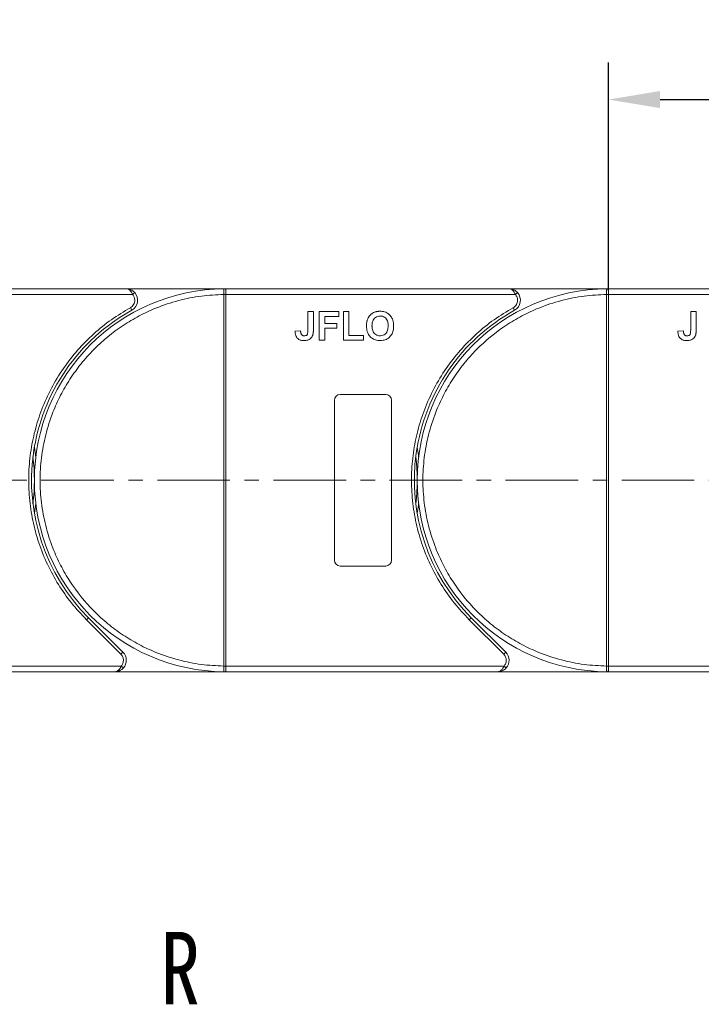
# Model space of a CAD drawing. Header units: millimetres. Extents: x 1678 to 3141, y 466 to 1499.
# Tile 17 of 81: x 2282 to 2401, y 1019 to 1191. Entities that reach past the tile are written whole.
import ezdxf

# ---------------------------------------------------------------- set-up
doc = ezdxf.new("R2010")
doc.units = ezdxf.units.MM
doc.linetypes.add('CENTERX2', pattern=[20.32, 12.7, -2.54, 2.54, -2.54])
doc.styles.get("Standard").update_dxf_attribs({"font": '仿宋_GB2312.ttf', "width": 0.8})
doc.styles.add('样式 1', font='仿宋_GB2312.ttf', dxfattribs={"width": 0.8, "height": 6})
doc.dimstyles.new('副本 ISO-45.1', dxfattribs={"dimtxt": 10, "dimasz": 9, "dimexe": 6.5, "dimexo": 0.625, "dimgap": 2.5, "dimtad": 1, "dimdsep": 46, "dimtxsty": 'Standard', "dimcen": 2.5, "dimadec": 0, "dimazin": 0, "dimtfac": 1, "dimtmove": 0, "dimatfit": 3, "dimfxl": 0, "dimarcsym": 0})

# ---------------------------------------------------------------- blocks, each defined once
blk = doc.blocks.new('*D2350')
at = {"color": 0, "lineweight": -2}
for p, q in [((2384.7, 1143.89), (2384.7, 1183.72)), ((2451.7, 1144.24), (2451.7, 1183.72)), ((2393.7, 1177.22), (2442.7, 1177.22))]:
    blk.add_line(p, q, dxfattribs=at)
at = {"color": 0, "lineweight": 9}
for points in [[(2393.7, 1178.72), (2393.7, 1175.72), (2384.7, 1177.22)], [(2442.7, 1178.72), (2442.7, 1175.72), (2451.7, 1177.22)]]:
    blk.add_solid(points, dxfattribs=at)
at = {"layer": 'Defpoints', "color": 0, "lineweight": 9}
for p in [(2451.7, 1177.22), (2384.7, 1143.26), (2451.7, 1143.62)]:
    blk.add_point(p, dxfattribs=at)
at = {"color": 0, "lineweight": 9, "insert": (2418.2, 1184.72), "char_height": 10, "attachment_point": 5}
blk.add_mtext('67', dxfattribs=at)

msp = doc.modelspace()

# ---------------------------------------------------------------- linework, layer by layer
at = {"color": 7, "linetype": 'Continuous', "lineweight": 15}
for p, q in [((2300.267, 1144.118), (2250.695, 1144.118)), ((2317.695, 1144.118), (2300.267, 1144.118)), ((2317.461, 1144.117), (2317.695, 1144.118)), ((2367.267, 1144.118), (2317.695, 1144.118)), ((2384.695, 1144.118), (2367.267, 1144.118)), ((2384.461, 1144.117), (2384.695, 1144.118)), ((2434.267, 1144.118), (2384.695, 1144.118)), ((2250.695, 1143.118), (2301.385, 1143.118)), ((2301.385, 1143.118), (2301.758, 1143.451)), ((2317.345, 1143.116), (2317.345, 1143.119)), ((2317.345, 1078.12), (2317.345, 1143.116)), ((2317.345, 1143.116), (2317.695, 1143.116)), ((2317.695, 1143.118), (2368.385, 1143.118)), ((2317.695, 1143.116), (2317.695, 1078.12)), ((2368.385, 1143.118), (2368.758, 1143.451)), ((2384.345, 1143.116), (2384.345, 1143.119)), ((2384.345, 1078.12), (2384.345, 1143.116)), ((2384.345, 1143.116), (2384.695, 1143.116)), ((2384.695, 1143.118), (2435.385, 1143.118)), ((2384.695, 1143.116), (2384.695, 1078.12)), ((2301.235, 1140.368), (2300.993, 1140.806)), ((2368.235, 1140.368), (2367.993, 1140.806)), ((2332.067, 1136.882), (2332.067, 1140.118)), ((2332.067, 1140.118), (2333.029, 1140.118)), ((2333.029, 1140.118), (2333.029, 1136.966)), ((2334.054, 1140.118), (2337.452, 1140.118)), ((2334.054, 1135.118), (2334.054, 1140.118)), ((2337.452, 1139.285), (2335.016, 1139.285)), ((2335.016, 1139.285), (2335.016, 1138.067)), ((2337.452, 1140.118), (2337.452, 1139.285)), ((2338.285, 1140.118), (2339.247, 1140.118)), ((2338.285, 1135.118), (2338.285, 1140.118)), ((2339.247, 1140.118), (2339.247, 1135.951)), ((2399.067, 1136.882), (2399.067, 1140.118)), ((2399.067, 1140.118), (2400.029, 1140.118)), ((2400.029, 1140.118), (2400.029, 1136.966)), ((2335.016, 1138.067), (2337.131, 1138.067)), ((2337.131, 1137.233), (2335.016, 1137.233)), ((2335.016, 1137.233), (2335.016, 1135.118)), ((2337.131, 1138.067), (2337.131, 1137.233)), ((2330.785, 1136.785), (2329.824, 1136.721)), ((2339.247, 1135.951), (2341.811, 1135.951)), ((2341.811, 1135.951), (2341.811, 1135.118)), ((2397.785, 1136.785), (2396.824, 1136.721)), ((2335.016, 1135.118), (2334.054, 1135.118)), ((2341.811, 1135.118), (2338.285, 1135.118)), ((2337.695, 1125.618), (2345.695, 1125.618)), ((2336.695, 1096.618), (2336.695, 1124.618)), ((2346.695, 1124.618), (2346.695, 1096.618)), ((2345.695, 1095.618), (2337.695, 1095.618)), ((2293.3, 1086.223), (2293.654, 1086.576)), ((2299.344, 1080.179), (2293.3, 1086.223)), ((2299.698, 1080.532), (2293.654, 1086.576)), ((2360.3, 1086.223), (2360.654, 1086.576)), ((2366.344, 1080.179), (2360.3, 1086.223)), ((2366.698, 1080.532), (2360.654, 1086.576)), ((2299.344, 1080.179), (2299.698, 1080.532)), ((2366.344, 1080.179), (2366.698, 1080.532)), ((2299.402, 1078.118), (2250.695, 1078.118)), ((2250.695, 1077.118), (2298.284, 1077.118)), ((2298.284, 1077.118), (2317.695, 1077.118)), ((2299.774, 1077.785), (2299.402, 1078.118)), ((2317.695, 1078.12), (2317.345, 1078.12)), ((2317.345, 1078.117), (2317.345, 1078.12)), ((2317.695, 1077.118), (2317.461, 1077.119)), ((2366.402, 1078.118), (2317.695, 1078.118)), ((2317.695, 1077.118), (2365.284, 1077.118)), ((2365.284, 1077.118), (2384.695, 1077.118)), ((2366.774, 1077.785), (2366.402, 1078.118)), ((2384.695, 1078.12), (2384.345, 1078.12)), ((2384.345, 1078.117), (2384.345, 1078.12)), ((2384.695, 1077.118), (2384.461, 1077.119)), ((2433.402, 1078.118), (2384.695, 1078.118)), ((2384.695, 1077.118), (2432.284, 1077.118))]:
    msp.add_line(p, q, dxfattribs=at)
at = {"color": 1, "linetype": 'CENTERX2', "lineweight": 13}
msp.add_line((2562.261, 1110.618), (2250.695, 1110.618), dxfattribs=at)
at = {"color": 7, "linetype": 'Continuous', "lineweight": 15, "flags": 128}
for points in [[(2284.195, 1116.428), (2284.414, 1114.985), (2284.447, 1114.718)], [(2351.195, 1116.428), (2351.414, 1114.985), (2351.447, 1114.718)], [(2284.447, 1106.518), (2284.414, 1106.252), (2284.195, 1104.809)], [(2351.447, 1106.518), (2351.414, 1106.252), (2351.195, 1104.809)]]:
    msp.add_lwpolyline(points, dxfattribs=at)
at = {"color": 7, "linetype": 'Continuous', "lineweight": 15}
for centre, radius, start, end in [((2317.695, 1110.618), 33.5, 90.40019, 269.59981), ((2317.459, 1143.822), 0.295, 36.63988, 89.46164), ((2384.695, 1110.618), 33.5, 90.40019, 269.59981), ((2384.459, 1143.822), 0.295, 36.63988, 89.46164), ((2300.267, 1142.118), 2, 298.95502, 41.81031), ((2317.433, 1112.936), 30.184, 89.50169, 90.1661), ((2367.267, 1142.118), 2, 298.95502, 41.81031), ((2384.433, 1112.936), 30.184, 89.50169, 90.1661), ((2317.695, 1110.618), 34, 118.95502, 225), ((2384.695, 1110.618), 34, 118.95502, 225), ((2337.695, 1124.618), 1, 90, 180), ((2345.695, 1124.618), 1, 0, 90), ((2250.695, 1110.618), 33.5, 352.96973, 7.03027), ((2317.695, 1110.618), 33.5, 352.96973, 7.03027), ((2337.695, 1096.618), 1, 180, 270), ((2345.695, 1096.618), 1, 270, 360), ((2298.284, 1079.118), 2, 318.18969, 45), ((2365.284, 1079.118), 2, 318.18969, 45), ((2317.433, 1108.301), 30.184, 269.8339, 270.49831), ((2317.459, 1077.414), 0.295, 270.53836, 323.36012), ((2384.433, 1108.301), 30.184, 269.8339, 270.49831), ((2384.459, 1077.414), 0.295, 270.53836, 323.36012)]:
    msp.add_arc(centre, radius, start, end, dxfattribs=at)
for points, knots in [([(2301.385, 1143.118), (2301.317, 1143.253), (2301.173, 1143.541), (2300.894, 1143.867), (2300.585, 1144.079), (2300.373, 1144.105), (2300.267, 1144.118)], [0, 0, 0, 0, 0.23435025, 0.49819532, 0.74886904, 1, 1, 1, 1]), ([(2300.267, 1144.118), (2300.537, 1144.087), (2300.955, 1144.039), (2301.453, 1143.752), (2301.663, 1143.545), (2301.758, 1143.451)], [0, 0, 0, 0, 0.4984129, 0.772928, 1, 1, 1, 1]), ([(2317.345, 1143.119), (2317.345, 1143.21), (2317.345, 1143.374), (2317.345, 1143.619), (2317.348, 1143.815), (2317.359, 1143.962), (2317.378, 1144.055), (2317.408, 1144.108), (2317.445, 1144.114), (2317.461, 1144.117)], [0, 0, 0, 0, 0.172016, 0.3127556, 0.4995985, 0.630391, 0.7580256, 0.8892284, 1, 1, 1, 1]), ([(2317.695, 1143.998), (2317.695, 1143.935), (2317.695, 1143.809), (2317.695, 1143.515), (2317.695, 1143.273), (2317.695, 1143.139), (2317.695, 1143.118)], [0, 0, 0, 0, 0.3133347, 0.6266911, 0.9400476, 1, 1, 1, 1]), ([(2368.385, 1143.118), (2368.317, 1143.253), (2368.173, 1143.541), (2367.894, 1143.867), (2367.585, 1144.079), (2367.373, 1144.105), (2367.267, 1144.118)], [0, 0, 0, 0, 0.23435025, 0.49819532, 0.74886904, 1, 1, 1, 1]), ([(2367.267, 1144.118), (2367.537, 1144.087), (2367.955, 1144.039), (2368.453, 1143.752), (2368.663, 1143.545), (2368.758, 1143.451)], [0, 0, 0, 0, 0.4984129, 0.772928, 1, 1, 1, 1]), ([(2384.345, 1143.119), (2384.345, 1143.21), (2384.345, 1143.374), (2384.345, 1143.619), (2384.348, 1143.815), (2384.359, 1143.962), (2384.378, 1144.055), (2384.408, 1144.108), (2384.445, 1144.114), (2384.461, 1144.117)], [0, 0, 0, 0, 0.172016, 0.3127556, 0.4995985, 0.630391, 0.7580256, 0.8892284, 1, 1, 1, 1]), ([(2384.695, 1143.998), (2384.695, 1143.935), (2384.695, 1143.809), (2384.695, 1143.515), (2384.695, 1143.273), (2384.695, 1143.139), (2384.695, 1143.118)], [0, 0, 0, 0, 0.3133347, 0.6266911, 0.9400476, 1, 1, 1, 1]), ([(2317.345, 1078.12), (2316.032, 1078.18), (2313.367, 1078.302), (2309.378, 1079.116), (2305.734, 1080.322), (2302.499, 1081.828), (2299.673, 1083.506), (2297.012, 1085.475), (2293.733, 1088.467), (2290.945, 1091.931), (2288.743, 1095.732), (2287.273, 1098.984), (2286.099, 1102.64), (2285.357, 1106.638), (2285.116, 1110.618), (2285.357, 1114.599), (2286.1, 1118.596), (2287.273, 1122.252), (2288.743, 1125.504), (2290.391, 1128.347), (2292.331, 1131.03), (2295.287, 1134.34), (2298.722, 1137.166), (2302.499, 1139.408), (2305.734, 1140.915), (2309.378, 1142.12), (2313.367, 1142.934), (2316.033, 1143.056), (2317.345, 1143.116)], [0, 0, 0, 0, 0.038862, 0.078912, 0.1200677, 0.1522272, 0.1843815, 0.2172151, 0.2500433, 0.3156185, 0.347778, 0.3799323, 0.4210926, 0.4611415, 0.5, 0.5388632, 0.578912, 0.6200677, 0.6522272, 0.6843815, 0.7172151, 0.7500433, 0.8156185, 0.847778, 0.8799323, 0.9210926, 0.9611404, 1, 1, 1, 1]), ([(2300.993, 1140.806), (2301.103, 1140.878), (2301.326, 1141.024), (2301.573, 1141.348), (2301.737, 1141.721), (2301.757, 1141.987), (2301.767, 1142.118)], [0, 0, 0, 0, 0.2455128, 0.5, 0.7544872, 1, 1, 1, 1]), ([(2317.695, 1143.118), (2317.695, 1143.118), (2317.695, 1143.117), (2317.695, 1143.117), (2317.695, 1143.116), (2317.695, 1143.116)], [0, 0, 0, 0, 0.38469928, 0.69234964, 1, 1, 1, 1]), ([(2384.345, 1078.12), (2383.032, 1078.18), (2380.367, 1078.302), (2376.378, 1079.116), (2372.734, 1080.322), (2369.499, 1081.828), (2366.673, 1083.506), (2364.012, 1085.475), (2360.733, 1088.467), (2357.945, 1091.931), (2355.743, 1095.732), (2354.273, 1098.984), (2353.099, 1102.64), (2352.357, 1106.638), (2352.116, 1110.618), (2352.357, 1114.599), (2353.1, 1118.596), (2354.273, 1122.252), (2355.743, 1125.504), (2357.391, 1128.347), (2359.331, 1131.03), (2362.287, 1134.34), (2365.722, 1137.166), (2369.499, 1139.408), (2372.734, 1140.915), (2376.378, 1142.12), (2380.367, 1142.934), (2383.033, 1143.056), (2384.345, 1143.116)], [0, 0, 0, 0, 0.038862, 0.078912, 0.1200677, 0.1522272, 0.1843815, 0.2172151, 0.2500433, 0.3156185, 0.347778, 0.3799323, 0.4210926, 0.4611415, 0.5, 0.5388632, 0.578912, 0.6200677, 0.6522272, 0.6843815, 0.7172151, 0.7500433, 0.8156185, 0.847778, 0.8799323, 0.9210926, 0.9611404, 1, 1, 1, 1]), ([(2367.993, 1140.806), (2368.103, 1140.878), (2368.326, 1141.024), (2368.573, 1141.348), (2368.737, 1141.721), (2368.757, 1141.987), (2368.767, 1142.118)], [0, 0, 0, 0, 0.2455128, 0.5, 0.7544872, 1, 1, 1, 1]), ([(2384.695, 1143.118), (2384.695, 1143.118), (2384.695, 1143.117), (2384.695, 1143.117), (2384.695, 1143.116), (2384.695, 1143.116)], [0, 0, 0, 0, 0.38469928, 0.69234964, 1, 1, 1, 1]), ([(2293.3, 1086.223), (2292.403, 1087.181), (2290.607, 1089.098), (2288.336, 1092.365), (2286.41, 1095.886), (2284.901, 1099.652), (2283.842, 1103.568), (2283.256, 1107.541), (2283.131, 1111.514), (2283.459, 1115.443), (2284.23, 1119.31), (2285.448, 1123.094), (2287.109, 1126.75), (2289.209, 1130.221), (2291.7, 1133.423), (2294.525, 1136.275), (2297.611, 1138.787), (2299.866, 1140.133), (2300.993, 1140.806)], [0, 0, 0, 0, 0.0616516, 0.1233073, 0.1864354, 0.25, 0.3135645, 0.3766927, 0.4383422, 0.5, 0.5616495, 0.6233073, 0.6864354, 0.75, 0.8135645, 0.8766927, 0.9383443, 1, 1, 1, 1]), ([(2360.3, 1086.223), (2359.403, 1087.181), (2357.607, 1089.098), (2355.336, 1092.365), (2353.41, 1095.886), (2351.901, 1099.652), (2350.842, 1103.568), (2350.256, 1107.541), (2350.131, 1111.514), (2350.459, 1115.443), (2351.23, 1119.31), (2352.448, 1123.094), (2354.109, 1126.75), (2356.209, 1130.221), (2358.7, 1133.423), (2361.525, 1136.275), (2364.611, 1138.787), (2366.866, 1140.133), (2367.993, 1140.806)], [0, 0, 0, 0, 0.0616516, 0.1233073, 0.1864354, 0.25, 0.3135645, 0.3766927, 0.4383422, 0.5, 0.5616495, 0.6233073, 0.6864354, 0.75, 0.8135645, 0.8766927, 0.9383443, 1, 1, 1, 1]), ([(2342.324, 1137.588), (2342.324, 1137.655), (2342.325, 1137.788), (2342.34, 1137.995), (2342.364, 1138.209), (2342.406, 1138.428), (2342.462, 1138.647), (2342.519, 1138.788), (2342.547, 1138.859)], [0, 0, 0, 0, 0.1539502, 0.3081809, 0.478699, 0.6499612, 0.8242026, 1, 1, 1, 1]), ([(2342.547, 1138.859), (2342.607, 1138.979), (2342.727, 1139.219), (2343.044, 1139.609), (2343.364, 1139.863), (2343.606, 1139.973), (2343.635, 1139.986)], [0, 0, 0, 0, 0.2508959, 0.5021661, 0.9405117, 1, 1, 1, 1]), ([(2343.285, 1137.621), (2343.289, 1137.754), (2343.299, 1138.091), (2343.417, 1138.57), (2343.702, 1138.984), (2344.06, 1139.239), (2344.413, 1139.339), (2344.627, 1139.346), (2344.7, 1139.349)], [0, 0, 0, 0, 0.15861661, 0.40086372, 0.57305935, 0.74548557, 0.91298519, 1, 1, 1, 1]), ([(2343.635, 1139.986), (2343.697, 1140.011), (2343.821, 1140.061), (2344.005, 1140.109), (2344.181, 1140.144), (2344.348, 1140.166), (2344.518, 1140.18), (2344.631, 1140.181), (2344.688, 1140.182)], [0, 0, 0, 0, 0.1854289, 0.3721896, 0.5277082, 0.6838775, 0.8416784, 1, 1, 1, 1]), ([(2344.688, 1140.182), (2344.822, 1140.178), (2345.226, 1140.164), (2345.88, 1139.969), (2346.498, 1139.482), (2346.926, 1138.775), (2347.057, 1138.124), (2347.065, 1137.71), (2347.067, 1137.611)], [0, 0, 0, 0, 0.1013981, 0.3069957, 0.5061443, 0.6852619, 0.9245571, 1, 1, 1, 1]), ([(2344.7, 1139.349), (2344.835, 1139.34), (2345.105, 1139.324), (2345.489, 1139.155), (2345.8, 1138.867), (2346.038, 1138.405), (2346.1, 1137.976), (2346.105, 1137.69), (2346.106, 1137.635)], [0, 0, 0, 0, 0.16029217, 0.32192242, 0.49076139, 0.65756923, 0.93388265, 1, 1, 1, 1]), ([(2332.067, 1136.882), (2332.064, 1136.748), (2332.059, 1136.518), (2332.011, 1136.239), (2331.92, 1136.059), (2331.802, 1135.963), (2331.635, 1135.897), (2331.508, 1135.891), (2331.43, 1135.887)], [0, 0, 0, 0, 0.2920273, 0.5048541, 0.6139046, 0.723685, 0.8298165, 1, 1, 1, 1]), ([(2333.029, 1136.966), (2333.028, 1136.899), (2333.027, 1136.766), (2333.018, 1136.586), (2333.004, 1136.427), (2332.984, 1136.289), (2332.96, 1136.151), (2332.933, 1136.061), (2332.92, 1136.015)], [0, 0, 0, 0, 0.2082698, 0.416707, 0.5614806, 0.7065734, 0.8528245, 1, 1, 1, 1]), ([(2344.702, 1135.054), (2344.569, 1135.058), (2344.165, 1135.072), (2343.505, 1135.262), (2342.883, 1135.751), (2342.458, 1136.461), (2342.333, 1137.098), (2342.325, 1137.5), (2342.324, 1137.588)], [0, 0, 0, 0, 0.1021706, 0.3092201, 0.51365, 0.6922749, 0.9324126, 1, 1, 1, 1]), ([(2344.7, 1135.887), (2344.566, 1135.896), (2344.295, 1135.915), (2343.915, 1136.096), (2343.592, 1136.397), (2343.343, 1136.89), (2343.289, 1137.322), (2343.285, 1137.593), (2343.285, 1137.621)], [0, 0, 0, 0, 0.1597099, 0.3204292, 0.4910735, 0.6770503, 0.9662903, 1, 1, 1, 1]), ([(2346.106, 1137.635), (2346.101, 1137.502), (2346.09, 1137.126), (2345.95, 1136.604), (2345.603, 1136.184), (2345.226, 1135.954), (2344.907, 1135.893), (2344.733, 1135.888), (2344.7, 1135.887)], [0, 0, 0, 0, 0.1585903, 0.4472388, 0.6203806, 0.7935748, 0.9612953, 1, 1, 1, 1]), ([(2347.067, 1137.611), (2347.064, 1137.478), (2347.053, 1137.075), (2346.911, 1136.435), (2346.52, 1135.773), (2345.946, 1135.307), (2345.306, 1135.081), (2344.885, 1135.062), (2344.702, 1135.054)], [0, 0, 0, 0, 0.1018882, 0.3073435, 0.4929627, 0.6786474, 0.8607914, 1, 1, 1, 1]), ([(2399.067, 1136.882), (2399.064, 1136.748), (2399.059, 1136.518), (2399.011, 1136.239), (2398.92, 1136.059), (2398.802, 1135.963), (2398.635, 1135.897), (2398.508, 1135.891), (2398.43, 1135.887)], [0, 0, 0, 0, 0.2920273, 0.5048541, 0.6139046, 0.723685, 0.8298165, 1, 1, 1, 1]), ([(2400.029, 1136.966), (2400.028, 1136.899), (2400.027, 1136.766), (2400.018, 1136.586), (2400.004, 1136.427), (2399.984, 1136.289), (2399.96, 1136.151), (2399.933, 1136.061), (2399.92, 1136.015)], [0, 0, 0, 0, 0.2082698, 0.416707, 0.5614806, 0.7065734, 0.8528245, 1, 1, 1, 1]), ([(2331.368, 1135.054), (2331.234, 1135.06), (2330.93, 1135.072), (2330.478, 1135.234), (2330.12, 1135.559), (2329.865, 1136.067), (2329.84, 1136.463), (2329.824, 1136.721)], [0, 0, 0, 0, 0.1552919, 0.3531453, 0.543243, 0.704067, 1, 1, 1, 1]), ([(2330.915, 1136.163), (2330.897, 1136.2), (2330.858, 1136.275), (2330.83, 1136.388), (2330.811, 1136.494), (2330.799, 1136.59), (2330.79, 1136.687), (2330.787, 1136.752), (2330.785, 1136.785)], [0, 0, 0, 0, 0.1938055, 0.3931273, 0.5440688, 0.6954121, 0.8476129, 1, 1, 1, 1]), ([(2331.43, 1135.887), (2331.389, 1135.889), (2331.305, 1135.892), (2331.194, 1135.924), (2331.101, 1135.969), (2331.028, 1136.024), (2330.965, 1136.088), (2330.932, 1136.138), (2330.915, 1136.163)], [0, 0, 0, 0, 0.202387, 0.4109073, 0.5578292, 0.7094718, 0.8532239, 1, 1, 1, 1]), ([(2332.92, 1136.015), (2332.866, 1135.891), (2332.757, 1135.642), (2332.454, 1135.339), (2331.988, 1135.091), (2331.602, 1135.068), (2331.368, 1135.054)], [0, 0, 0, 0, 0.2064605, 0.4135145, 0.6452106, 1, 1, 1, 1]), ([(2398.368, 1135.054), (2398.234, 1135.06), (2397.93, 1135.072), (2397.478, 1135.234), (2397.12, 1135.559), (2396.865, 1136.067), (2396.84, 1136.463), (2396.824, 1136.721)], [0, 0, 0, 0, 0.1552919, 0.3531453, 0.543243, 0.704067, 1, 1, 1, 1]), ([(2397.915, 1136.163), (2397.897, 1136.2), (2397.858, 1136.275), (2397.83, 1136.388), (2397.811, 1136.494), (2397.799, 1136.59), (2397.79, 1136.687), (2397.787, 1136.752), (2397.785, 1136.785)], [0, 0, 0, 0, 0.1938055, 0.3931273, 0.5440688, 0.6954121, 0.8476129, 1, 1, 1, 1]), ([(2398.43, 1135.887), (2398.389, 1135.889), (2398.305, 1135.892), (2398.194, 1135.924), (2398.101, 1135.969), (2398.028, 1136.024), (2397.965, 1136.088), (2397.932, 1136.138), (2397.915, 1136.163)], [0, 0, 0, 0, 0.202387, 0.4109073, 0.5578292, 0.7094718, 0.8532239, 1, 1, 1, 1]), ([(2399.92, 1136.015), (2399.866, 1135.891), (2399.757, 1135.642), (2399.454, 1135.339), (2398.988, 1135.091), (2398.602, 1135.068), (2398.368, 1135.054)], [0, 0, 0, 0, 0.2064605, 0.4135145, 0.6452106, 1, 1, 1, 1]), ([(2298.284, 1077.118), (2298.39, 1077.131), (2298.602, 1077.157), (2298.911, 1077.369), (2299.19, 1077.695), (2299.334, 1077.983), (2299.402, 1078.118)], [0, 0, 0, 0, 0.2515188, 0.5017844, 0.7656323, 1, 1, 1, 1]), ([(2299.774, 1077.785), (2299.68, 1077.691), (2299.47, 1077.484), (2298.972, 1077.197), (2298.553, 1077.149), (2298.284, 1077.118)], [0, 0, 0, 0, 0.2270634, 0.50158693, 1, 1, 1, 1]), ([(2317.461, 1077.119), (2317.444, 1077.122), (2317.407, 1077.128), (2317.378, 1077.182), (2317.359, 1077.275), (2317.348, 1077.421), (2317.345, 1077.617), (2317.345, 1077.862), (2317.345, 1078.026), (2317.345, 1078.117)], [0, 0, 0, 0, 0.1119973, 0.2448439, 0.3691679, 0.5008987, 0.6875333, 0.8281382, 1, 1, 1, 1]), ([(2317.695, 1078.12), (2317.695, 1078.12), (2317.695, 1078.119), (2317.695, 1078.119), (2317.695, 1078.118), (2317.695, 1078.118)], [0, 0, 0, 0, 0.3846661, 0.6923333, 1, 1, 1, 1]), ([(2317.695, 1078.118), (2317.695, 1078.006), (2317.695, 1077.781), (2317.695, 1077.482), (2317.695, 1077.314), (2317.695, 1077.248), (2317.695, 1077.238)], [0, 0, 0, 0, 0.3133566, 0.6267132, 0.9400698, 1, 1, 1, 1]), ([(2365.284, 1077.118), (2365.39, 1077.131), (2365.602, 1077.157), (2365.911, 1077.369), (2366.19, 1077.695), (2366.334, 1077.983), (2366.402, 1078.118)], [0, 0, 0, 0, 0.2515188, 0.5017844, 0.7656323, 1, 1, 1, 1]), ([(2366.774, 1077.785), (2366.68, 1077.691), (2366.47, 1077.484), (2365.972, 1077.197), (2365.553, 1077.149), (2365.284, 1077.118)], [0, 0, 0, 0, 0.2270634, 0.5015869, 1, 1, 1, 1]), ([(2384.461, 1077.119), (2384.444, 1077.122), (2384.407, 1077.128), (2384.378, 1077.182), (2384.359, 1077.275), (2384.348, 1077.421), (2384.345, 1077.617), (2384.345, 1077.862), (2384.345, 1078.026), (2384.345, 1078.117)], [0, 0, 0, 0, 0.1119973, 0.2448439, 0.3691679, 0.5008987, 0.6875333, 0.8281382, 1, 1, 1, 1]), ([(2384.695, 1078.12), (2384.695, 1078.12), (2384.695, 1078.119), (2384.695, 1078.119), (2384.695, 1078.118), (2384.695, 1078.118)], [0, 0, 0, 0, 0.3846661, 0.6923333, 1, 1, 1, 1]), ([(2384.695, 1078.118), (2384.695, 1078.006), (2384.695, 1077.781), (2384.695, 1077.482), (2384.695, 1077.314), (2384.695, 1077.248), (2384.695, 1077.238)], [0, 0, 0, 0, 0.3133566, 0.6267132, 0.9400698, 1, 1, 1, 1])]:
    msp.add_open_spline(points, degree=3, knots=knots, dxfattribs=at)
for points in [[(2317.695, 1144.118), (2317.695, 1144.113), (2317.695, 1144.102), (2317.695, 1144.033), (2317.695, 1143.998)], [(2384.695, 1144.118), (2384.695, 1144.113), (2384.695, 1144.102), (2384.695, 1144.033), (2384.695, 1143.998)], [(2301.767, 1142.118), (2301.749, 1142.302), (2301.714, 1142.671), (2301.495, 1142.969), (2301.385, 1143.118)], [(2368.767, 1142.118), (2368.749, 1142.302), (2368.714, 1142.671), (2368.495, 1142.969), (2368.385, 1143.118)], [(2299.784, 1079.118), (2299.763, 1079.317), (2299.722, 1079.714), (2299.47, 1080.024), (2299.344, 1080.179)], [(2366.784, 1079.118), (2366.763, 1079.317), (2366.722, 1079.714), (2366.47, 1080.024), (2366.344, 1080.179)], [(2299.402, 1078.118), (2299.511, 1078.267), (2299.731, 1078.565), (2299.766, 1078.934), (2299.784, 1079.118)], [(2366.402, 1078.118), (2366.511, 1078.267), (2366.731, 1078.565), (2366.766, 1078.934), (2366.784, 1079.118)], [(2317.695, 1077.238), (2317.695, 1077.203), (2317.695, 1077.134), (2317.695, 1077.123), (2317.695, 1077.118)], [(2384.695, 1077.238), (2384.695, 1077.203), (2384.695, 1077.134), (2384.695, 1077.123), (2384.695, 1077.118)]]:
    msp.add_open_spline(points, degree=3, dxfattribs=at)

# ---------------------------------------------------------------- texts
at = {"color": 5, "lineweight": 9, "ltscale": 10, "insert": (2313.171, 1031.615), "char_height": 12.675, "attachment_point": 3, "style": '样式 1'}
msp.add_mtext_dynamic_manual_height_columns('R', width=7.42965, gutter_width=12.5, heights=[3.963], dxfattribs=at)

# ---------------------------------------------------------------- dimensions: what is measured, and where the dimension line sits
at = {"color": 5, "lineweight": 9}
dim = msp.add_linear_dim(base=(2451.695, 1177.218), p1=(2384.695, 1143.263), p2=(2451.695, 1143.618), dimstyle='副本 ISO-45.1', dxfattribs=at)
dim.commit()
dim.dimension.update_dxf_attribs({"geometry": '*D2350', "text_midpoint": (2418.195, 1184.718)})

doc.saveas('drawing.dxf')
